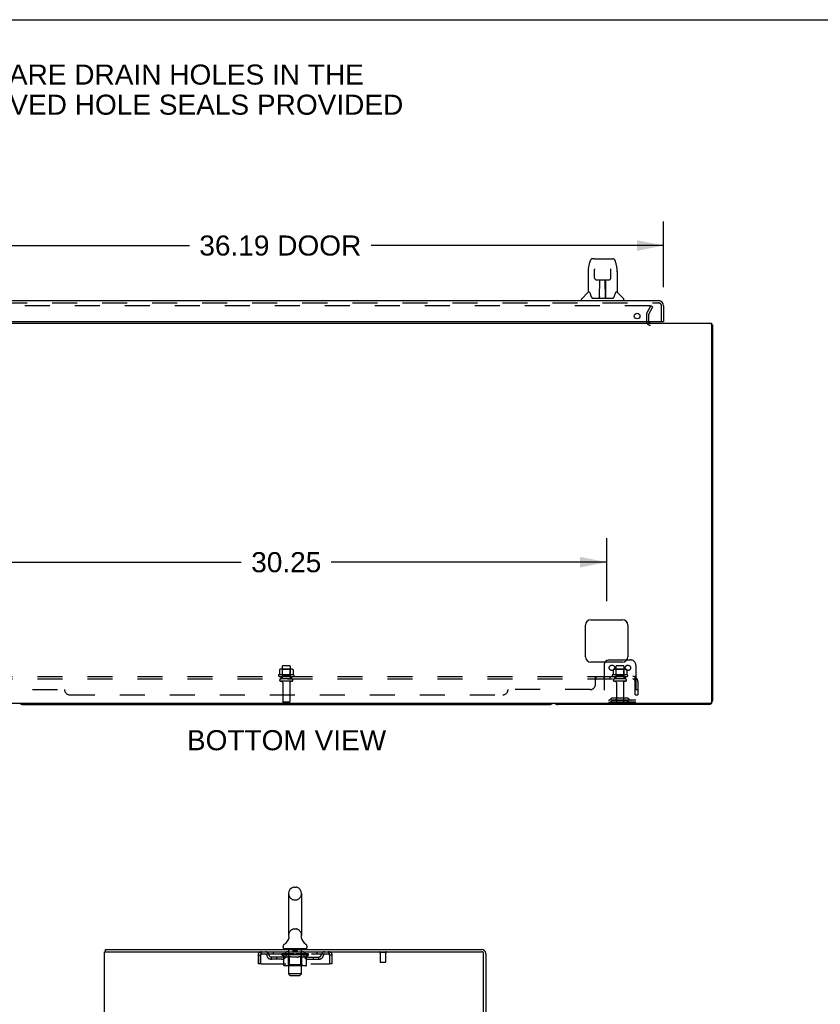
# Model space of a CAD drawing. Header units: inches. Extents: x 0 to 215, y 0 to 139.
# Tile 7 of 14: x 19 to 57, y 92 to 139. Entities that reach past the tile are written whole.
import ezdxf

# ---------------------------------------------------------------- set-up
doc = ezdxf.new("R2010")
doc.units = ezdxf.units.IN
doc.header["$LTSCALE"] = 11.804375
doc.header["$MEASUREMENT"] = 0
doc.linetypes.add('HIDDEN', pattern=[0.2, 0.1, -0.1])
doc.layers.get('0').update_dxf_attribs({"linetype": 'CONTINUOUS'})
for name, color, linetype in [('DEFAULT_2', 8, 'HIDDEN'), ('DIMENSIONS', 7, 'CONTINUOUS'), ('DOOR_ASSEMBLY', 7, 'CONTINUOUS'), ('SUBPANEL', 7, 'CONTINUOUS')]:
    doc.layers.add(name, color=color, linetype=linetype)
doc.styles.get("Standard").update_dxf_attribs({"font": 'arial.ttf'})
doc.dimstyles.new('DIMSTYLE_1', dxfattribs={"dimtxt": 0.946875, "dimasz": 1.2625, "dimexe": 0.09, "dimexo": 0.07, "dimgap": 0.0375, "dimtad": 0, "dimtih": 1, "dimtoh": 1, "dimzin": 4, "dimdsep": 46, "dimtxsty": 'Standard', "dimblk": '_FILLED', "dimblk1": '_FILLED', "dimblk2": '_FILLED', "dimcen": 0.09, "dimadec": 3, "dimazin": 1, "dimtfac": 1, "dimtdec": 3, "dimtofl": 0, "dimtmove": 0, "dimatfit": 3, "dimldrblk": '_FILLED', "dimfxl": 0, "dimtolj": 1, "dimtzin": 4, "dimarcsym": 0})

# ---------------------------------------------------------------- blocks, each defined once
blk = doc.blocks.new('_FILLED')
at = {"color": 0, "linetype": 'ByBlock'}
blk.add_solid([(0, 0), (-1, 0.2), (-1, -0.2)], dxfattribs=at)
blk = doc.blocks.new('*D8')
at = {"layer": 'DIMENSIONS', "color": 2, "linetype": 'Continuous'}
for p, q in [((13.452, 126.258), (13.452, 129.355)), ((49.64, 126.258), (49.64, 129.355)), ((13.452, 128.219), (27.253, 128.219)), ((49.64, 128.219), (35.839, 128.219))]:
    blk.add_line(p, q, dxfattribs=at)
at = {"layer": 'DIMENSIONS', "color": 2, "linetype": 'Continuous', "xscale": 1.2625, "yscale": 1.2625, "zscale": 1.2625, "rotation": 180}
blk.add_blockref('_FILLED', (13.452, 128.219), dxfattribs=at)
at = {"layer": 'DIMENSIONS', "color": 2, "linetype": 'Continuous', "xscale": 1.2625, "yscale": 1.2625, "zscale": 1.2625}
blk.add_blockref('_FILLED', (49.64, 128.219), dxfattribs=at)
at = {"layer": 'DIMENSIONS', "color": 2, "linetype": 'Continuous', "insert": (31.546, 128.693), "char_height": 0.9469, "width": 7.63836, "attachment_point": 2, "line_spacing_factor": 0.9}
blk.add_mtext('36.19 DOOR', dxfattribs=at)
blk = doc.blocks.new('*D12')
at = {"layer": 'DIMENSIONS', "color": 2, "linetype": 'Continuous'}
for p, q in [((16.702, 111.446), (16.702, 114.415)), ((46.952, 111.446), (46.952, 114.415)), ((16.702, 113.279), (29.699, 113.279)), ((46.952, 113.279), (33.955, 113.279))]:
    blk.add_line(p, q, dxfattribs=at)
at = {"layer": 'DIMENSIONS', "color": 2, "linetype": 'Continuous', "xscale": 1.2625, "yscale": 1.2625, "zscale": 1.2625, "rotation": 180}
blk.add_blockref('_FILLED', (16.702, 113.279), dxfattribs=at)
at = {"layer": 'DIMENSIONS', "color": 2, "linetype": 'Continuous', "xscale": 1.2625, "yscale": 1.2625, "zscale": 1.2625}
blk.add_blockref('_FILLED', (46.952, 113.279), dxfattribs=at)
at = {"layer": 'DIMENSIONS', "color": 2, "linetype": 'Continuous', "insert": (31.827, 113.752), "char_height": 0.9469, "width": 3.30878, "attachment_point": 2, "line_spacing_factor": 0.9}
blk.add_mtext('30.25', dxfattribs=at)

msp = doc.modelspace()

# ---------------------------------------------------------------- linework, layer by layer
at = {"color": 7, "linetype": 'Continuous'}
for p, q in [((0, 138.875), (214.625, 138.875)), ((51.9, 124.459), (51.952, 124.459)), ((47.077, 108.667), (47.905, 108.667)), ((19.391, 106.563), (44.263, 106.563)), ((31.939, 97.646), (31.939, 95.671)), ((32.201, 97.946), (32.289, 97.946)), ((32.551, 97.646), (32.551, 95.671)), ((31.945, 95.528), (31.943, 95.524)), ((32.539, 95.577), (32.54, 95.582)), ((32.539, 95.572), (32.539, 95.577)), ((32.539, 95.567), (32.539, 95.572)), ((32.539, 95.562), (32.539, 95.567)), ((32.539, 95.557), (32.539, 95.562)), ((32.54, 95.552), (32.539, 95.557)), ((32.54, 95.587), (32.541, 95.592)), ((32.54, 95.582), (32.54, 95.587)), ((32.54, 95.547), (32.54, 95.553)), ((32.541, 95.543), (32.54, 95.548)), ((32.541, 95.592), (32.542, 95.597)), ((32.542, 95.538), (32.541, 95.543)), ((32.542, 95.597), (32.543, 95.601)), ((32.543, 95.534), (32.542, 95.538)), ((23.297, 94.897), (23.297, 95.001)), ((31.682, 95.1), (31.682, 95.139)), ((31.745, 95.031), (31.745, 95.001)), ((32.745, 95.031), (31.745, 95.031)), ((32.745, 95.031), (32.745, 95.001)), ((32.807, 95.1), (32.807, 95.139))]:
    msp.add_line(p, q, dxfattribs=at)
at = {"color": 3, "linetype": 'Continuous'}
for p, q in [((11.754, 124.563), (51.9, 124.563)), ((51.9, 124.563), (51.9, 106.675)), ((51.952, 124.459), (51.952, 106.752)), ((45.952, 108.813), (45.952, 110.313)), ((46.202, 110.563), (47.702, 110.563)), ((47.952, 110.313), (47.952, 108.813)), ((47.702, 108.563), (46.202, 108.563)), ((51.84, 106.615), (11.814, 106.615)), ((51.763, 106.563), (44.641, 106.563)), ((23.245, 9.105), (23.245, 94.897)), ((23.245, 94.897), (41.051, 94.897)), ((23.297, 95.001), (41.056, 95.001)), ((41.141, 91.583), (41.141, 94.807)), ((41.245, 94.812), (41.245, 91.584))]:
    msp.add_line(p, q, dxfattribs=at)
for points in [[(51.912, 124.491), (51.913, 124.489), (51.916, 124.487), (51.918, 124.485), (51.921, 124.483), (51.923, 124.482), (51.926, 124.48), (51.929, 124.478)], [(51.929, 124.478), (51.935, 124.475), (51.938, 124.474), (51.941, 124.473), (51.943, 124.471), (51.945, 124.47), (51.947, 124.468), (51.949, 124.466), (51.95, 124.465), (51.951, 124.463), (51.952, 124.461), (51.952, 124.46), (51.952, 124.459)]]:
    msp.add_lwpolyline(points, dxfattribs=at)
at = {"color": 7, "linetype": 'Continuous'}
msp.add_lwpolyline([(31.947, 95.601), (31.948, 95.597), (31.949, 95.592), (31.949, 95.587), (31.95, 95.582), (31.95, 95.577), (31.951, 95.572), (31.951, 95.568), (31.951, 95.563), (31.95, 95.558), (31.95, 95.553), (31.949, 95.548), (31.948, 95.543), (31.947, 95.538), (31.946, 95.533), (31.945, 95.528)], dxfattribs=at)
at = {"color": 3, "linetype": 'Continuous'}
for centre, radius, start, end in [((49.016, 124.648), 0.085, 184.0489, 270), ((51.763, 124.374), 0.189, 38.2806, 43.5127), ((46.202, 110.313), 0.25, 90, 180), ((47.702, 110.313), 0.25, 0, 90), ((46.202, 108.813), 0.25, 180, 270), ((47.702, 108.813), 0.25, 270, 360), ((44.641, 106.752), 0.189, 226.487, 270), ((51.763, 106.752), 0.189, 270, 360), ((51.84, 106.675), 0.06, 270, 360), ((41.051, 94.807), 0.09, 0, 90), ((41.056, 94.812), 0.189, 0, 90)]:
    msp.add_arc(centre, radius, start, end, dxfattribs=at)
at = {"color": 7, "linetype": 'Continuous'}
for centre, radius, start, end in [((47.077, 108.417), 0.25, 90, 144.2443), ((19.391, 106.752), 0.189, 226.5797, 270), ((44.263, 106.752), 0.189, 270, 313.4203), ((32.245, 97.646), 0.306, 105.6303, 180), ((32.201, 97.803), 0.144, 90, 105.6303), ((32.289, 97.803), 0.144, 74.3697, 90), ((32.245, 97.646), 0.306, 0, 74.3697), ((31.826, 95.139), 0.144, 124.6624, 180), ((31.447, 95.688), 0.523, 304.6624, 347.2389), ((32.245, 95.671), 0.306, 180, 193.2053), ((33.043, 95.688), 0.523, 192.7611, 235.3376), ((32.245, 95.671), 0.306, 346.7947, 360), ((32.664, 95.139), 0.144, 360, 55.3376), ((31.751, 95.1), 0.069, 180, 265), ((32.738, 95.1), 0.069, 275, 360), ((41.056, 94.812), 0.085, 0, 90)]:
    msp.add_arc(centre, radius, start, end, dxfattribs=at)
at = {"layer": 'DEFAULT_2', "color": 8, "linetype": 'HIDDEN'}
for p, q in [((48.996, 125.375), (14.659, 125.375)), ((48.846, 125.035), (49.042, 125.375)), ((48.936, 124.983), (49.132, 125.323)), ((49.132, 125.323), (49.042, 125.375)), ((48.827, 124.967), (48.827, 124.648)), ((48.931, 124.967), (48.931, 124.648)), ((31.64, 108.362), (31.64, 107.767)), ((31.985, 108.392), (31.67, 108.392)), ((32.015, 108.362), (32.015, 107.767)), ((46.827, 108.417), (46.827, 106.667)), ((47.39, 108.362), (47.39, 107.767)), ((47.735, 108.392), (47.42, 108.392)), ((47.765, 108.362), (47.765, 107.767)), ((47.905, 108.667), (48.077, 108.667)), ((48.327, 108.417), (48.327, 106.667)), ((32.183, 107.962), (31.471, 107.962)), ((31.493, 107.892), (32.161, 107.892)), ((31.508, 108.206), (31.508, 107.988)), ((32.083, 108.228), (31.572, 108.228)), ((31.644, 108.208), (31.624, 108.228)), ((31.644, 107.912), (31.624, 107.892)), ((32.011, 108.208), (31.644, 108.208)), ((31.644, 107.912), (31.644, 108.208)), ((32.011, 107.912), (31.644, 107.912)), ((32.011, 108.208), (32.031, 108.228)), ((32.011, 107.912), (32.011, 108.208)), ((32.011, 107.912), (32.031, 107.892)), ((32.146, 108.206), (32.146, 107.988)), ((47.933, 107.962), (47.221, 107.962)), ((47.243, 107.892), (47.911, 107.892)), ((47.258, 108.206), (47.258, 107.988)), ((47.833, 108.228), (47.322, 108.228)), ((47.394, 108.208), (47.374, 108.228)), ((47.394, 107.912), (47.374, 107.892)), ((47.761, 108.208), (47.394, 108.208)), ((47.394, 107.912), (47.394, 108.208)), ((47.761, 107.912), (47.394, 107.912)), ((47.761, 108.208), (47.781, 108.228)), ((47.761, 107.912), (47.761, 108.208)), ((47.761, 107.912), (47.781, 107.892)), ((47.896, 108.206), (47.896, 107.988)), ((32.085, 107.767), (31.57, 107.767)), ((32.085, 107.657), (31.57, 107.657)), ((31.662, 107.594), (31.662, 106.697)), ((31.992, 107.594), (31.992, 106.697)), ((47.835, 107.767), (47.32, 107.767)), ((47.835, 107.657), (47.32, 107.657)), ((47.412, 107.594), (47.412, 106.697)), ((47.742, 107.594), (47.742, 106.697)), ((47.918, 106.861), (47.237, 106.861)), ((47.402, 106.861), (47.402, 106.757)), ((47.752, 106.861), (47.752, 106.757)), ((31.962, 106.667), (31.692, 106.667)), ((48.327, 106.771), (46.827, 106.771)), ((48.327, 106.667), (46.827, 106.667)), ((47.17, 106.839), (47.102, 106.79)), ((47.231, 106.755), (47.163, 106.706)), ((47.918, 106.757), (47.237, 106.757)), ((47.924, 106.755), (47.992, 106.706)), ((47.984, 106.839), (48.052, 106.79)), ((32.201, 97.346), (32.289, 97.346)), ((32.201, 95.971), (32.289, 95.971)), ((30.662, 94.793), (30.662, 94.897)), ((30.662, 94.793), (33.828, 94.793)), ((31.214, 94.897), (31.214, 94.793)), ((31.612, 94.746), (31.612, 94.793)), ((31.621, 94.786), (31.621, 94.793)), ((31.63, 94.783), (31.63, 94.786)), ((31.63, 94.783), (32.86, 94.783)), ((31.639, 94.783), (31.639, 94.786)), ((31.64, 94.783), (31.64, 94.786)), ((31.65, 94.786), (31.65, 94.793)), ((31.666, 94.783), (31.666, 94.786)), ((31.668, 94.783), (31.668, 94.786)), ((31.696, 94.786), (31.696, 94.793)), ((31.711, 94.783), (31.711, 94.786)), ((31.714, 94.783), (31.714, 94.786)), ((31.918, 94.786), (31.717, 94.786)), ((31.76, 94.786), (31.76, 94.793)), ((31.761, 94.783), (31.761, 94.786)), ((31.762, 94.783), (31.762, 94.786)), ((31.765, 94.783), (31.765, 94.786)), ((31.772, 94.783), (31.772, 94.786)), ((31.772, 94.783), (31.772, 94.786)), ((31.775, 94.783), (31.775, 94.786)), ((31.779, 94.783), (31.779, 94.787)), ((31.783, 94.783), (31.783, 94.786)), ((31.797, 94.783), (31.797, 94.786)), ((31.807, 94.793), (31.807, 94.897)), ((31.815, 94.783), (31.815, 94.786)), ((31.816, 94.783), (31.816, 94.789)), ((31.836, 94.783), (31.836, 94.786)), ((31.836, 94.783), (31.836, 94.786)), ((31.838, 94.786), (31.838, 94.793)), ((31.847, 94.783), (31.847, 94.786)), ((31.852, 94.783), (31.852, 94.786)), ((31.861, 94.783), (31.861, 94.786)), ((31.872, 94.783), (31.872, 94.79)), ((31.888, 94.783), (31.888, 94.786)), ((31.891, 94.783), (31.891, 94.786)), ((31.918, 94.783), (31.918, 94.786)), ((31.985, 94.786), (31.923, 94.786)), ((31.925, 95.031), (31.925, 95.001)), ((31.928, 94.786), (31.928, 94.793)), ((31.935, 94.783), (31.935, 94.786)), ((31.94, 94.783), (31.94, 94.786)), ((31.945, 93.85), (31.945, 95.001)), ((31.946, 94.783), (31.946, 94.791)), ((31.95, 94.783), (31.95, 94.786)), ((31.961, 94.783), (31.961, 94.786)), ((31.985, 94.783), (31.985, 94.786)), ((32.06, 94.786), (32.001, 94.786)), ((32.021, 94.783), (32.021, 94.786)), ((32.028, 94.786), (32.028, 94.793)), ((32.032, 94.783), (32.032, 94.786)), ((32.034, 94.783), (32.034, 94.792)), ((32.037, 94.783), (32.037, 94.786)), ((32.044, 94.783), (32.044, 94.786)), ((32.06, 94.783), (32.06, 94.786)), ((32.14, 94.786), (32.086, 94.786)), ((32.099, 94.783), (32.099, 94.786)), ((32.13, 94.786), (32.245, 94.793)), ((32.135, 94.786), (32.135, 94.793)), ((32.135, 94.786), (32.135, 94.793)), ((32.135, 94.793), (32.135, 94.793)), ((32.135, 94.783), (32.135, 94.786)), ((32.139, 94.783), (32.139, 94.786)), ((32.14, 95.021), (32.14, 94.941)), ((32.14, 94.783), (32.14, 94.786)), ((32.141, 94.783), (32.141, 94.786)), ((32.34, 94.931), (32.15, 94.931)), ((32.224, 94.786), (32.176, 94.786)), ((32.181, 94.783), (32.181, 94.786)), ((32.224, 94.783), (32.224, 94.786)), ((32.242, 94.786), (32.242, 94.786)), ((32.242, 94.783), (32.242, 94.786)), ((32.242, 94.783), (32.242, 94.786)), ((32.245, 94.786), (32.245, 94.793)), ((32.245, 94.793), (32.359, 94.786)), ((32.247, 94.783), (32.247, 94.786)), ((32.247, 94.786), (32.248, 94.786)), ((32.248, 94.783), (32.248, 94.786)), ((32.266, 94.783), (32.266, 94.786)), ((32.266, 94.786), (32.314, 94.786)), ((32.308, 94.783), (32.308, 94.786)), ((32.349, 94.783), (32.349, 94.786)), ((32.349, 94.783), (32.349, 94.786)), ((32.349, 94.786), (32.404, 94.786)), ((32.35, 95.021), (32.35, 94.941)), ((32.35, 94.783), (32.35, 94.786)), ((32.354, 94.786), (32.354, 94.793)), ((32.354, 94.793), (32.355, 94.793)), ((32.354, 94.783), (32.354, 94.786)), ((32.355, 94.786), (32.355, 94.793)), ((32.391, 94.783), (32.391, 94.786)), ((32.43, 94.783), (32.43, 94.786)), ((32.43, 94.786), (32.489, 94.786)), ((32.445, 94.783), (32.445, 94.786)), ((32.453, 94.783), (32.453, 94.786)), ((32.455, 94.783), (32.455, 94.792)), ((32.458, 94.783), (32.458, 94.786)), ((32.461, 94.786), (32.461, 94.793)), ((32.469, 94.783), (32.469, 94.786)), ((32.505, 94.783), (32.505, 94.786)), ((32.505, 94.786), (32.567, 94.786)), ((32.529, 94.783), (32.529, 94.786)), ((32.54, 94.783), (32.54, 94.786)), ((32.544, 94.783), (32.544, 94.791)), ((32.545, 93.85), (32.545, 95.001)), ((32.55, 94.783), (32.55, 94.786)), ((32.555, 94.783), (32.555, 94.786)), ((32.561, 94.786), (32.561, 94.793)), ((32.565, 95.031), (32.565, 95.001)), ((32.572, 94.783), (32.572, 94.786)), ((32.572, 94.786), (32.878, 94.786)), ((32.599, 94.783), (32.599, 94.786)), ((32.602, 94.783), (32.602, 94.786)), ((32.618, 94.783), (32.618, 94.79)), ((32.629, 94.783), (32.629, 94.786)), ((32.638, 94.783), (32.638, 94.786)), ((32.642, 94.783), (32.642, 94.786)), ((32.652, 94.786), (32.652, 94.793)), ((32.653, 94.783), (32.653, 94.786)), ((32.653, 94.783), (32.653, 94.786)), ((32.674, 94.783), (32.674, 94.789)), ((32.674, 94.783), (32.674, 94.786)), ((32.682, 94.793), (32.682, 94.897)), ((32.692, 94.783), (32.692, 94.786)), ((32.707, 94.783), (32.707, 94.786)), ((32.711, 94.783), (32.711, 94.787)), ((32.714, 94.783), (32.714, 94.786)), ((32.718, 94.783), (32.718, 94.786)), ((32.718, 94.783), (32.718, 94.786)), ((32.725, 94.783), (32.725, 94.786)), ((32.728, 94.783), (32.728, 94.786)), ((32.729, 94.783), (32.729, 94.786)), ((32.73, 94.786), (32.73, 94.793)), ((32.757, 94.789), (32.877, 94.791)), ((32.757, 94.786), (32.757, 94.789)), ((32.776, 94.783), (32.776, 94.786)), ((32.779, 94.783), (32.779, 94.786)), ((32.793, 94.786), (32.793, 94.793)), ((32.822, 94.783), (32.822, 94.786)), ((32.824, 94.783), (32.824, 94.786)), ((32.84, 94.786), (32.84, 94.793)), ((32.85, 94.783), (32.85, 94.786)), ((32.851, 94.783), (32.851, 94.786)), ((32.86, 94.783), (32.86, 94.786)), ((32.868, 94.786), (32.868, 94.793)), ((32.877, 94.786), (32.877, 94.791)), ((32.878, 94.746), (32.878, 94.786)), ((33.276, 94.897), (33.276, 94.793)), ((33.828, 94.897), (33.828, 94.793)), ((36.533, 94.854), (36.249, 94.854)), ((36.267, 94.854), (36.267, 94.407)), ((36.515, 94.854), (36.515, 94.407)), ((30.495, 94.73), (30.495, 94.334)), ((30.495, 94.73), (30.599, 94.73)), ((30.599, 94.334), (30.495, 94.334)), ((30.599, 94.73), (30.599, 94.334)), ((30.629, 94.334), (30.629, 94.73)), ((30.629, 94.334), (33.861, 94.334)), ((31.13, 94.542), (31.13, 94.646)), ((31.613, 94.646), (31.13, 94.646)), ((31.613, 94.542), (31.13, 94.542)), ((31.38, 94.542), (31.38, 94.646)), ((31.711, 94.677), (31.612, 94.746)), ((32.878, 94.746), (31.612, 94.746)), ((31.711, 94.272), (31.711, 94.677)), ((31.711, 94.677), (31.725, 94.667)), ((31.739, 94.659), (31.725, 94.667)), ((31.752, 94.651), (31.739, 94.659)), ((31.766, 94.645), (31.752, 94.651)), ((31.779, 94.639), (31.766, 94.645)), ((31.792, 94.635), (31.779, 94.639)), ((31.896, 94.635), (31.792, 94.635)), ((31.896, 94.635), (31.91, 94.639)), ((31.923, 94.645), (31.91, 94.639)), ((31.937, 94.651), (31.923, 94.645)), ((31.932, 94.274), (31.932, 94.743)), ((31.951, 94.659), (31.937, 94.651)), ((31.964, 94.668), (31.95, 94.659)), ((31.978, 94.677), (31.964, 94.667)), ((31.978, 94.272), (31.978, 94.677)), ((31.978, 94.677), (32.007, 94.667)), ((32.036, 94.659), (32.007, 94.667)), ((32.063, 94.651), (32.035, 94.659)), ((32.091, 94.645), (32.063, 94.651)), ((32.119, 94.639), (32.091, 94.645)), ((32.146, 94.635), (32.118, 94.639)), ((32.344, 94.635), (32.146, 94.635)), ((32.344, 94.635), (32.372, 94.639)), ((32.4, 94.645), (32.372, 94.639)), ((32.428, 94.652), (32.399, 94.645)), ((32.456, 94.659), (32.427, 94.651)), ((32.485, 94.668), (32.456, 94.659)), ((32.514, 94.678), (32.484, 94.668)), ((32.514, 94.272), (32.514, 94.678)), ((32.514, 94.678), (32.529, 94.668)), ((32.543, 94.659), (32.528, 94.668)), ((32.558, 94.651), (32.543, 94.659)), ((32.572, 94.645), (32.557, 94.651)), ((32.558, 94.274), (32.558, 94.743)), ((32.586, 94.639), (32.572, 94.645)), ((32.6, 94.635), (32.586, 94.639)), ((32.694, 94.635), (32.6, 94.635)), ((32.694, 94.635), (32.708, 94.639)), ((32.723, 94.645), (32.708, 94.639)), ((32.737, 94.652), (32.723, 94.645)), ((32.752, 94.659), (32.737, 94.651)), ((32.766, 94.668), (32.751, 94.659)), ((32.781, 94.678), (32.766, 94.668)), ((32.781, 94.678), (32.878, 94.746)), ((32.781, 94.272), (32.781, 94.678)), ((32.876, 94.646), (33.359, 94.646)), ((32.876, 94.542), (33.359, 94.542)), ((33.109, 94.542), (33.109, 94.646)), ((33.359, 94.542), (33.359, 94.646)), ((33.861, 94.73), (33.861, 94.334)), ((33.891, 94.334), (33.891, 94.73)), ((33.995, 94.73), (33.891, 94.73)), ((33.995, 94.334), (33.891, 94.334)), ((33.995, 94.334), (33.995, 94.73)), ((36.505, 94.397), (36.277, 94.397)), ((32.738, 94.235), (31.754, 94.235)), ((31.932, 94.274), (31.892, 94.235)), ((32.558, 94.274), (31.932, 94.274)), ((32.014, 93.781), (31.945, 93.85)), ((32.545, 93.85), (31.945, 93.85)), ((31.99, 94.239), (31.987, 94.241)), ((31.995, 94.236), (31.992, 94.237)), ((31.997, 94.235), (31.995, 94.236)), ((32, 94.235), (31.997, 94.235)), ((32.476, 93.781), (32.545, 93.85)), ((32.558, 94.274), (32.597, 94.235)), ((32.014, 93.781), (32.476, 93.781))]:
    msp.add_line(p, q, dxfattribs=at)
for points in [[(49.004, 125.374), (49.002, 125.374), (49, 125.375), (48.998, 125.375), (48.996, 125.375)], [(49.004, 125.374), (49.005, 125.373), (49.007, 125.372), (49.009, 125.371), (49.01, 125.37), (49.012, 125.368), (49.013, 125.367), (49.014, 125.365), (49.015, 125.364), (49.015, 125.362), (49.016, 125.36), (49.016, 125.359), (49.016, 125.358)], [(49.016, 125.358), (49.016, 125.357), (49.015, 125.355), (49.015, 125.353), (49.014, 125.352), (49.014, 125.35)], [(31.508, 107.988), (31.508, 107.987), (31.508, 107.986), (31.508, 107.985), (31.507, 107.984), (31.507, 107.983), (31.507, 107.983), (31.506, 107.982), (31.506, 107.982), (31.506, 107.981), (31.505, 107.981), (31.505, 107.981), (31.505, 107.98), (31.504, 107.98), (31.504, 107.98), (31.504, 107.98), (31.504, 107.98), (31.503, 107.979), (31.503, 107.979)], [(31.514, 108.215), (31.513, 108.215), (31.512, 108.214), (31.51, 108.212), (31.51, 108.211), (31.509, 108.209), (31.509, 108.208), (31.508, 108.206)], [(32.14, 108.215), (32.142, 108.215), (32.143, 108.214), (32.144, 108.212), (32.145, 108.211), (32.146, 108.209), (32.146, 108.208), (32.146, 108.206)], [(32.151, 107.979), (32.151, 107.979), (32.151, 107.98), (32.151, 107.98), (32.15, 107.98), (32.15, 107.98), (32.15, 107.98), (32.15, 107.981), (32.149, 107.981), (32.149, 107.981), (32.149, 107.982), (32.148, 107.982), (32.148, 107.983), (32.147, 107.983), (32.147, 107.984), (32.147, 107.985), (32.146, 107.986), (32.146, 107.987), (32.146, 107.988)], [(47.258, 107.988), (47.258, 107.987), (47.258, 107.986), (47.258, 107.985), (47.257, 107.984), (47.257, 107.983), (47.257, 107.983), (47.256, 107.982), (47.256, 107.982), (47.256, 107.981), (47.255, 107.981), (47.255, 107.981), (47.255, 107.98), (47.254, 107.98), (47.254, 107.98), (47.254, 107.98), (47.254, 107.98), (47.253, 107.979), (47.253, 107.979)], [(47.264, 108.215), (47.263, 108.215), (47.262, 108.214), (47.26, 108.212), (47.26, 108.211), (47.259, 108.209), (47.259, 108.208), (47.258, 108.206)], [(47.89, 108.215), (47.892, 108.215), (47.893, 108.214), (47.894, 108.212), (47.895, 108.211), (47.896, 108.209), (47.896, 108.208), (47.896, 108.206)], [(47.901, 107.979), (47.901, 107.979), (47.901, 107.98), (47.901, 107.98), (47.9, 107.98), (47.9, 107.98), (47.9, 107.98), (47.9, 107.981), (47.899, 107.981), (47.899, 107.981), (47.899, 107.982), (47.898, 107.982), (47.898, 107.983), (47.897, 107.983), (47.897, 107.984), (47.897, 107.985), (47.896, 107.986), (47.896, 107.987), (47.896, 107.988)], [(30.629, 94.73), (30.631, 94.749), (30.634, 94.767), (30.636, 94.785), (30.638, 94.802), (30.641, 94.819), (30.643, 94.834), (30.645, 94.848), (30.648, 94.86), (30.65, 94.871), (30.652, 94.88), (30.655, 94.887), (30.657, 94.893), (30.659, 94.896), (30.662, 94.897)], [(30.629, 94.73), (30.631, 94.737), (30.634, 94.744), (30.636, 94.751), (30.638, 94.757), (30.641, 94.763), (30.643, 94.769), (30.645, 94.774), (30.648, 94.779), (30.65, 94.783), (30.652, 94.787), (30.655, 94.789), (30.657, 94.791), (30.659, 94.792), (30.662, 94.793)], [(33.828, 94.897), (33.83, 94.896), (33.833, 94.893), (33.835, 94.887), (33.837, 94.88), (33.84, 94.871), (33.842, 94.86), (33.844, 94.848), (33.847, 94.834), (33.849, 94.819), (33.851, 94.802), (33.854, 94.785), (33.856, 94.767), (33.858, 94.749), (33.861, 94.73)], [(33.828, 94.793), (33.83, 94.792), (33.833, 94.791), (33.835, 94.789), (33.837, 94.787), (33.84, 94.783), (33.842, 94.779), (33.844, 94.774), (33.847, 94.769), (33.849, 94.763), (33.851, 94.757), (33.854, 94.751), (33.856, 94.744), (33.858, 94.737), (33.861, 94.73)], [(31.754, 94.235), (31.749, 94.235), (31.743, 94.236), (31.738, 94.237), (31.734, 94.239), (31.729, 94.241), (31.725, 94.244), (31.721, 94.248), (31.717, 94.252), (31.715, 94.256), (31.713, 94.261), (31.711, 94.266), (31.711, 94.272)], [(31.979, 94.261), (31.979, 94.266), (31.978, 94.272)], [(31.98, 94.256), (31.979, 94.261), (31.979, 94.266), (31.978, 94.272)], [(31.992, 94.237), (31.99, 94.239), (31.987, 94.241), (31.985, 94.244), (31.983, 94.248), (31.982, 94.252), (31.98, 94.256)], [(31.985, 94.244), (31.983, 94.248), (31.982, 94.252)], [(32.492, 94.235), (32.495, 94.235), (32.497, 94.236), (32.5, 94.237), (32.502, 94.239), (32.505, 94.241), (32.507, 94.244), (32.509, 94.248), (32.51, 94.252), (32.512, 94.256), (32.513, 94.261), (32.513, 94.266), (32.514, 94.272)], [(32.738, 94.235), (32.744, 94.235), (32.749, 94.236), (32.754, 94.237), (32.759, 94.239), (32.763, 94.241), (32.767, 94.244), (32.771, 94.248), (32.775, 94.252), (32.777, 94.256), (32.78, 94.261), (32.781, 94.266), (32.781, 94.272)]]:
    msp.add_lwpolyline(points, dxfattribs=at)
for centre in [(47.202, 108.292), (47.952, 108.292)]:
    msp.add_circle(centre, 0.128, dxfattribs=at)
for centre, radius, start, end in [((48.964, 124.967), 0.137, 150, 180), ((48.964, 124.967), 0.033, 150, 180), ((49.016, 124.648), 0.189, 180, 270), ((31.67, 108.362), 0.03, 90, 180), ((31.985, 108.362), 0.03, 0, 90), ((47.077, 108.417), 0.25, 144.2443, 180), ((47.42, 108.362), 0.03, 90, 180), ((47.735, 108.362), 0.03, 0, 90), ((48.077, 108.417), 0.25, 0, 90), ((31.493, 107.93), 0.0384, 124.4497, 270), ((31.827, 107.361), 0.698, 117.6814, 120.6631), ((31.572, 108.086), 0.141, 90, 113.95), ((32.083, 108.086), 0.141, 66.05, 90), ((31.827, 107.361), 0.698, 59.3369, 62.3186), ((32.161, 107.93), 0.0384, 270, 55.5503), ((47.243, 107.93), 0.0384, 124.4497, 270), ((47.577, 107.361), 0.698, 117.6814, 120.6631), ((47.322, 108.086), 0.141, 90, 113.95), ((47.833, 108.086), 0.141, 66.05, 90), ((47.577, 107.361), 0.698, 59.3369, 62.3186), ((47.911, 107.93), 0.0384, 270, 55.5503), ((31.57, 107.712), 0.055, 90, 270), ((31.6, 107.594), 0.0625, 0, 90), ((32.055, 107.594), 0.0625, 90, 180), ((32.085, 107.712), 0.055, 270, 90), ((47.32, 107.712), 0.055, 90, 270), ((47.35, 107.594), 0.0625, 0, 90), ((47.805, 107.594), 0.0625, 90, 180), ((47.835, 107.712), 0.055, 270, 90), ((47.237, 106.747), 0.114, 90, 125.7539), ((47.918, 106.747), 0.114, 54.2461, 90), ((31.692, 106.697), 0.03, 180, 270), ((31.962, 106.697), 0.03, 270, 360), ((47.041, 106.875), 0.104, 270, 305.7539), ((47.041, 106.875), 0.208, 270, 305.7539), ((47.237, 106.747), 0.01, 90, 125.7539), ((47.442, 106.697), 0.03, 180, 270), ((47.712, 106.697), 0.03, 270, 360), ((47.918, 106.747), 0.01, 54.2461, 90), ((48.113, 106.875), 0.208, 234.2461, 270), ((48.113, 106.875), 0.104, 234.2461, 270), ((32.245, 97.646), 0.306, 180, 254.3697), ((32.245, 97.646), 0.306, 285.6303, 360), ((32.201, 97.49), 0.144, 254.3697, 270), ((32.289, 97.49), 0.144, 270, 285.6303), ((32.245, 95.671), 0.306, 105.6303, 180), ((32.201, 95.828), 0.144, 90, 105.6303), ((32.289, 95.828), 0.144, 74.3697, 90), ((32.245, 95.671), 0.306, 0, 74.3697), ((30.662, 94.73), 0.167, 90, 180), ((30.662, 94.73), 0.063, 90, 180), ((30.841, 94.73), 0.167, 8.0716, 90), ((30.842, 94.73), 0.0625, 7.9863, 90), ((31.902, 94.73), 0.167, 90, 171.9284), ((31.751, 95.1), 0.069, 265, 270), ((31.902, 94.73), 0.0625, 90, 172.0137), ((31.892, 94.743), 0.0398, 0, 90), ((31.915, 95.001), 0.03, 0, 90), ((32.13, 95.021), 0.01, 0, 90), ((32.15, 94.941), 0.01, 180, 270), ((32.34, 94.941), 0.01, 270, 360), ((32.36, 95.021), 0.01, 90, 180), ((32.575, 95.001), 0.03, 90, 180), ((32.597, 94.743), 0.0398, 90, 180), ((32.587, 94.73), 0.167, 8.0716, 90), ((32.588, 94.73), 0.0625, 7.9863, 90), ((32.738, 95.1), 0.069, 270, 275), ((33.648, 94.73), 0.167, 90, 171.9284), ((33.648, 94.73), 0.0625, 90, 172.0137), ((33.828, 94.73), 0.167, 0, 90), ((33.828, 94.73), 0.063, 0, 90), ((36.249, 94.875), 0.0215, 90, 270), ((36.533, 94.875), 0.0215, 270, 90), ((31.13, 94.771), 0.229, 187.9863, 270), ((31.13, 94.771), 0.125, 188.0716, 270), ((31.613, 94.771), 0.125, 270, 351.9284), ((31.613, 94.771), 0.229, 270, 352.0137), ((32.876, 94.771), 0.229, 187.9863, 270), ((32.876, 94.771), 0.125, 188.0716, 270), ((33.359, 94.771), 0.125, 270, 351.9284), ((33.359, 94.771), 0.229, 270, 352.0137), ((36.277, 94.407), 0.01, 180, 270), ((36.505, 94.407), 0.01, 270, 360)]:
    msp.add_arc(centre, radius, start, end, dxfattribs=at)
for centre, major_axis, ratio, start_param, end_param in [((32.245, 94.793), (0.633, 0.007), 0.05963, 2.96643, 3.140963), ((31.592, 94.781), (0.198, 0), 0.060556, 0.430652, 1.470503), ((32.245, 94.793), (0.633, 0), 0.060556, -3.141593, -2.96706), ((31.592, 94.774), (0.198, 0.002), 0.05963, 1.376596, 1.469874), ((32.245, 94.793), (0.633, 0.013), 0.05688, 2.791345, 2.965878), ((31.636, 94.781), (0.198, -0.002), 0.05963, 0.605815, 1.645666), ((31.567, 94.781), (0.198, 0.002), 0.05963, 0.25549, 1.295341), ((32.245, 94.793), (0.633, -0.007), 0.05963, -2.96643, -2.791898), ((31.636, 94.774), (0.198, 0), 0.060556, 1.551758, 1.645036), ((31.567, 94.774), (0.198, 0.004), 0.05688, 1.20151, 1.294789), ((31.637, 94.777), (0.164, 0.002), 0.05963, 1.065228, 1.614276), ((31.617, 94.777), (0.164, 0.003), 0.05688, 0.890143, 1.43919), ((31.675, 94.777), (0.164, 0), 0.060556, 1.240391, 1.789438), ((32.245, 94.793), (0.633, 0.019), 0.052395, 2.616403, 2.790936), ((31.699, 94.781), (0.198, -0.004), 0.05688, 0.7809, 1.820751), ((31.564, 94.781), (0.198, 0.004), 0.05688, 0.080405, 1.120256), ((32.245, 94.793), (0.633, -0.013), 0.05688, -2.791345, -2.616812), ((31.699, 94.774), (0.198, -0.002), 0.05963, 1.72692, 1.820198), ((31.564, 94.774), (0.198, 0.006), 0.052395, 1.026568, 1.119847), ((31.617, 94.777), (0.164, 0.005), 0.052395, 0.715201, 1.264248), ((31.731, 94.777), (0.164, -0.002), 0.05963, 1.415553, 1.9646), ((32.245, 94.793), (0.633, 0.025), 0.046319, 2.441654, 2.616187), ((31.778, 94.781), (0.198, -0.006), 0.052395, 0.955842, 1.995693), ((31.581, 94.781), (0.198, 0.006), 0.052395, -0.094537, 0.945314), ((32.245, 94.793), (0.633, -0.019), 0.052395, -2.616403, -2.44187), ((31.778, 94.774), (0.198, -0.004), 0.05688, 1.902006, 1.995284), ((31.581, 94.774), (0.198, 0.008), 0.046319, 0.851819, 0.945098), ((31.635, 94.777), (0.164, 0.006), 0.046319, 0.540452, 1.089499), ((31.802, 94.777), (0.164, -0.003), 0.05688, 1.590638, 2.139686), ((32.245, 94.793), (0.633, 0.029), 0.038841, 2.267123, 2.441656), ((31.871, 94.781), (0.198, -0.008), 0.046319, 1.130591, 2.170442), ((31.618, 94.781), (0.198, 0.008), 0.046319, -0.269286, 0.770565), ((32.245, 94.793), (0.633, -0.025), 0.046319, -2.441654, -2.267121), ((31.871, 94.774), (0.198, -0.006), 0.052395, 2.076947, 2.170226), ((31.618, 94.774), (0.198, 0.009), 0.038841, 0.677289, 0.770567), ((31.672, 94.777), (0.164, 0.008), 0.038841, 0.365921, 0.914969), ((31.887, 94.777), (0.164, -0.005), 0.052395, 1.76558, 2.314627), ((32.245, 94.793), (0.633, 0.033), 0.030195, 2.09281, 2.267343), ((31.976, 94.781), (0.198, -0.009), 0.038841, 1.305122, 2.344973), ((31.674, 94.781), (0.198, 0.009), 0.038841, -0.443817, 0.596034), ((32.245, 94.793), (0.633, -0.029), 0.038841, -2.267123, -2.092591), ((31.976, 94.774), (0.198, -0.008), 0.046319, 2.251696, 2.344975), ((31.674, 94.774), (0.198, 0.01), 0.030195, 0.502975, 0.596254), ((31.726, 94.777), (0.164, 0.009), 0.030195, 0.191608, 0.740655), ((31.982, 94.777), (0.164, -0.006), 0.046319, 1.940329, 2.489376), ((31.748, 94.781), (0.198, 0.01), 0.030195, -0.61813, 0.421721), ((32.089, 94.781), (0.198, -0.01), 0.030195, 1.479435, 2.519286), ((32.245, 94.793), (0.633, 0.036), 0.020645, 1.918687, 2.09322), ((32.245, 94.793), (0.633, -0.033), 0.030195, -2.09281, -1.918277), ((32.089, 94.774), (0.198, -0.009), 0.038841, 2.426227, 2.519505), ((31.748, 94.774), (0.198, 0.011), 0.020645, 0.328852, 0.422131), ((31.796, 94.777), (0.164, 0.009), 0.020645, 0.017485, 0.566532), ((32.085, 94.777), (0.164, -0.008), 0.038841, 2.11486, 2.663907), ((31.836, 94.781), (0.198, 0.011), 0.020645, -0.792253, 0.247598), ((32.207, 94.781), (0.198, -0.011), 0.020645, 1.653558, 2.693409), ((32.245, 94.793), (0.633, 0.038), 0.010478, 1.744704, 1.919237), ((32.245, 94.793), (0.633, -0.036), 0.020645, -1.918687, -1.744154), ((32.207, 94.774), (0.198, -0.01), 0.030195, 2.60054, 2.693819), ((31.836, 94.774), (0.198, 0.012), 0.010478, 0.154869, 0.248148), ((31.88, 94.777), (0.164, 0.01), 0.010478, 6.126688, 6.675735), ((32.194, 94.777), (0.164, -0.009), 0.030195, 2.289173, 2.83822), ((31.937, 94.781), (0.198, 0.012), 0.010478, -0.966236, -0.000846), ((32.326, 94.781), (0.198, -0.012), 0.010478, 1.827541, 2.867392), ((32.245, 94.793), (0.633, -0.038), 0.010478, -1.744704, -1.570171), ((32.326, 94.774), (0.198, -0.011), 0.020645, 2.774664, 2.867942), ((32.304, 94.777), (0.164, -0.009), 0.020645, 2.463296, 3.012344), ((32.164, 94.781), (0.198, 0.012), 0.010478, 0.274201, 1.314052), ((32.078, 94.777), (0.164, 0.01), 0.010478, -0.000483, 0.504314), ((32.048, 94.774), (0.198, 0.012), 0.010478, 0.099668, 0.192946), ((32.245, 94.793), (0.633, 0.038), 0.010478, -1.571421, -1.396888), ((32.442, 94.774), (0.198, -0.012), 0.010478, 2.948646, 3.041925), ((32.412, 94.777), (0.164, -0.01), 0.010478, 2.637279, 3.142076), ((32.283, 94.781), (0.198, 0.011), 0.020645, 0.448184, 1.488034), ((32.186, 94.777), (0.164, 0.009), 0.020645, 0.129249, 0.678296), ((32.164, 94.774), (0.198, 0.011), 0.020645, 0.273651, 0.366929), ((32.552, 94.781), (0.198, -0.012), 0.010478, -3.140747, -2.175357), ((32.245, 94.793), (0.633, 0.036), 0.020645, -1.397439, -1.222906), ((32.245, 94.793), (0.633, -0.038), 0.010478, 1.222355, 1.396888), ((32.401, 94.781), (0.198, 0.01), 0.030195, 0.622307, 1.662158), ((32.296, 94.777), (0.164, 0.009), 0.030195, 0.303372, 0.852419), ((32.609, 94.777), (0.164, -0.01), 0.010478, 2.749043, 3.29809), ((32.653, 94.781), (0.198, -0.011), 0.020645, 2.893995, 3.933846), ((32.283, 94.774), (0.198, 0.01), 0.030195, 0.447774, 0.541052), ((32.653, 94.774), (0.198, -0.012), 0.010478, 2.893445, 2.986723), ((32.245, 94.793), (0.633, 0.033), 0.030195, -1.223315, -1.048783), ((32.245, 94.793), (0.633, -0.036), 0.020645, 1.048373, 1.222906), ((32.514, 94.781), (0.198, 0.009), 0.038841, 0.79662, 1.836471), ((32.404, 94.777), (0.164, 0.008), 0.038841, 0.477686, 1.026733), ((32.693, 94.777), (0.164, -0.009), 0.020645, 2.57506, 3.124108), ((32.742, 94.781), (0.198, -0.01), 0.030195, 2.719872, 3.759723), ((32.618, 94.781), (0.198, 0.008), 0.046319, 0.971151, 2.011002), ((32.401, 94.774), (0.198, 0.009), 0.038841, 0.622087, 0.715366), ((32.742, 94.774), (0.198, -0.011), 0.020645, 2.719462, 2.812741), ((32.245, 94.793), (0.633, 0.029), 0.038841, -1.049002, -0.874469), ((32.245, 94.793), (0.633, -0.033), 0.030195, 0.87425, 1.048783), ((32.508, 94.777), (0.164, 0.006), 0.046319, 0.652216, 1.201263), ((32.712, 94.781), (0.198, 0.006), 0.052395, 1.1459, 2.185751), ((32.763, 94.777), (0.164, -0.009), 0.030195, 2.400937, 2.949985), ((32.816, 94.781), (0.198, -0.009), 0.038841, 2.545558, 3.585409), ((32.603, 94.777), (0.164, 0.005), 0.052395, 0.826965, 1.376012), ((32.514, 94.774), (0.198, 0.008), 0.046319, 0.796618, 0.889896), ((32.816, 94.774), (0.198, -0.01), 0.030195, 2.545339, 2.638617), ((32.791, 94.781), (0.198, 0.004), 0.05688, 1.320842, 2.360692), ((32.245, 94.793), (0.633, 0.025), 0.046319, -0.874471, -0.699939), ((32.245, 94.793), (0.633, -0.029), 0.038841, 0.699936, 0.874469), ((32.872, 94.781), (0.198, -0.008), 0.046319, 2.371028, 3.410879), ((32.818, 94.777), (0.164, -0.008), 0.038841, 2.226624, 2.775671), ((32.854, 94.781), (0.198, 0.002), 0.05963, 1.495927, 2.535778), ((32.688, 94.777), (0.164, 0.003), 0.05688, 1.001907, 1.550954), ((32.909, 94.781), (0.198, -0.006), 0.052395, 2.196279, 3.23613), ((32.855, 94.777), (0.164, -0.006), 0.046319, 2.052093, 2.601141), ((32.618, 94.774), (0.198, 0.006), 0.052395, 0.971367, 1.064645), ((32.898, 94.781), (0.198, 0), 0.060556, 2.364024, 2.71094), ((32.872, 94.774), (0.198, -0.009), 0.038841, 2.371026, 2.464304), ((32.926, 94.781), (0.198, -0.004), 0.05688, 2.021337, 3.061188), ((32.245, 94.793), (0.633, 0.019), 0.052395, -0.699723, -0.52519), ((32.245, 94.793), (0.633, -0.025), 0.046319, 0.525406, 0.699939), ((32.922, 94.781), (0.198, -0.002), 0.05963, 1.846251, 2.886102), ((32.759, 94.777), (0.164, 0.002), 0.05963, 1.176993, 1.72604), ((32.873, 94.777), (0.164, -0.005), 0.052395, 1.877344, 2.426392), ((32.814, 94.777), (0.164, 0), 0.060556, 1.352155, 1.901202), ((32.872, 94.777), (0.164, -0.003), 0.05688, 1.702402, 2.25145), ((32.853, 94.777), (0.164, -0.002), 0.05963, 1.527317, 2.076364), ((32.712, 94.774), (0.198, 0.004), 0.05688, 1.146309, 1.239587), ((32.909, 94.774), (0.198, -0.008), 0.046319, 2.196495, 2.289773), ((32.245, 94.793), (0.633, 0.013), 0.05688, -0.524781, -0.350248), ((32.245, 94.793), (0.633, -0.019), 0.052395, 0.350657, 0.52519), ((32.898, 94.774), (0.198, -0.002), 0.05963, 1.764997, 1.971333), ((32.791, 94.774), (0.198, 0.002), 0.05963, 1.321394, 1.414673), ((32.926, 94.774), (0.198, -0.006), 0.052395, 2.021746, 2.115024), ((32.245, 94.793), (0.633, 0.007), 0.05963, -0.349695, -0.175162), ((32.245, 94.793), (0.633, -0.013), 0.05688, 0.175715, 0.350248), ((32.854, 94.774), (0.198, 0), 0.060556, 1.496556, 1.589835), ((32.922, 94.774), (0.198, -0.004), 0.05688, 1.846804, 1.940083), ((32.245, 94.793), (0.633, -0.007), 0.05963, 6.27665, 6.458348), ((32.245, 94.793), (0.633, 0), 0.060556, -0.174533, -0.058352)]:
    msp.add_ellipse(centre, major_axis=major_axis, ratio=ratio, start_param=start_param, end_param=end_param, dxfattribs=at)
at = {"layer": 'DOOR_ASSEMBLY', "color": 7, "linetype": 'Continuous'}
for p, q in [((46.091, 127.129), (46.156, 127.435)), ((46.36, 127.589), (46.28, 127.589)), ((46.362, 127.589), (47.25, 127.589)), ((46.367, 127.589), (46.365, 127.589)), ((47.374, 127.435), (47.439, 127.129)), ((46.076, 126.986), (46.076, 126.014)), ((46.377, 127.115), (46.377, 127.112)), ((46.377, 127.112), (46.377, 127.108)), ((46.377, 127.108), (46.377, 127.104)), ((46.377, 127.104), (46.377, 127.097)), ((46.377, 127.097), (46.378, 127.087)), ((46.385, 126.683), (46.378, 127.087)), ((47.145, 126.683), (47.152, 127.096)), ((47.152, 127.104), (47.153, 127.109)), ((47.152, 127.096), (47.152, 127.104)), ((47.444, 127.099), (47.439, 127.129)), ((47.454, 126.986), (47.454, 126.014)), ((46.385, 126.683), (46.386, 126.67)), ((46.465, 126.605), (46.585, 126.605)), ((46.616, 125.759), (46.63, 126.606)), ((46.621, 126.606), (46.909, 126.606)), ((46.623, 126.19), (46.623, 126.606)), ((46.629, 126.55), (46.623, 126.55)), ((46.626, 126.38), (46.623, 126.38)), ((46.626, 126.369), (46.623, 126.369)), ((46.891, 125.739), (46.876, 126.606)), ((46.877, 126.55), (46.907, 126.55)), ((46.907, 126.38), (46.88, 126.38)), ((46.907, 126.369), (46.88, 126.369)), ((46.881, 126.606), (46.881, 126.55)), ((46.907, 125.739), (46.907, 126.606)), ((46.945, 126.605), (47.065, 126.605)), ((46.07, 126.009), (45.772, 125.711)), ((46.149, 126.014), (46.076, 126.014)), ((46.145, 126.014), (46.151, 126.004)), ((46.884, 126.14), (46.907, 126.14)), ((46.907, 126.136), (46.884, 126.136)), ((47.378, 126.003), (47.383, 126.013)), ((47.454, 126.014), (47.381, 126.014)), ((47.46, 126.009), (47.757, 125.711)), ((45.761, 125.621), (45.761, 125.683)), ((46.212, 125.849), (46.226, 125.802)), ((46.226, 125.802), (46.229, 125.794)), ((46.279, 125.739), (47.251, 125.739)), ((46.616, 125.811), (46.616, 125.785)), ((46.623, 125.739), (46.623, 125.743)), ((46.89, 125.785), (46.89, 125.811)), ((47.3, 125.793), (47.303, 125.802)), ((47.769, 125.621), (47.769, 125.683)), ((49.62, 124.642), (49.64, 124.642))]:
    msp.add_line(p, q, dxfattribs=at)
at = {"layer": 'DOOR_ASSEMBLY', "color": 3, "linetype": 'Continuous'}
for p, q in [((13.699, 125.621), (49.393, 125.621)), ((49.64, 125.374), (49.64, 124.642)), ((13.702, 124.642), (49.62, 124.642))]:
    msp.add_line(p, q, dxfattribs=at)
at = {"layer": 'DOOR_ASSEMBLY', "color": 8, "linetype": 'HIDDEN'}
for p, q in [((13.699, 125.517), (49.393, 125.517)), ((49.536, 124.642), (49.536, 125.374))]:
    msp.add_line(p, q, dxfattribs=at)
at = {"layer": 'DOOR_ASSEMBLY', "color": 7, "linetype": 'Continuous'}
for points in [[(46.28, 127.589), (46.277, 127.589), (46.263, 127.588), (46.25, 127.584), (46.238, 127.579), (46.227, 127.572), (46.216, 127.564), (46.207, 127.555), (46.199, 127.546), (46.192, 127.535), (46.186, 127.524), (46.18, 127.511), (46.174, 127.498), (46.169, 127.483), (46.164, 127.466), (46.159, 127.448), (46.156, 127.435)], [(47.374, 127.435), (47.371, 127.448), (47.366, 127.466), (47.361, 127.483), (47.356, 127.498), (47.35, 127.512), (47.344, 127.524), (47.337, 127.536), (47.33, 127.546), (47.322, 127.556), (47.313, 127.565), (47.302, 127.573), (47.291, 127.579), (47.278, 127.584), (47.265, 127.588), (47.252, 127.589), (47.25, 127.589)], [(46.091, 127.129), (46.085, 127.098), (46.08, 127.059), (46.077, 127.019), (46.076, 126.986)], [(46.377, 127.118), (46.377, 127.118), (46.377, 127.118), (46.377, 127.118), (46.377, 127.117), (46.377, 127.117), (46.377, 127.116), (46.377, 127.115)], [(47.153, 127.109), (47.153, 127.112), (47.153, 127.114), (47.153, 127.115), (47.153, 127.116), (47.153, 127.117), (47.153, 127.118), (47.153, 127.118)], [(47.454, 126.985), (47.453, 127.019), (47.45, 127.059), (47.444, 127.099)], [(46.386, 126.67), (46.389, 126.657), (46.395, 126.645), (46.402, 126.635), (46.411, 126.626), (46.421, 126.618), (46.432, 126.612), (46.443, 126.608), (46.455, 126.605), (46.464, 126.605)], [(46.585, 126.605), (46.589, 126.605), (46.597, 126.605), (46.606, 126.606)], [(46.606, 126.606), (46.614, 126.606), (46.621, 126.606)], [(46.909, 126.606), (46.917, 126.606), (46.925, 126.605)], [(46.925, 126.605), (46.933, 126.605), (46.941, 126.605), (46.945, 126.605)], [(47.066, 126.605), (47.076, 126.606), (47.088, 126.608), (47.099, 126.612), (47.11, 126.619), (47.12, 126.626), (47.128, 126.636), (47.135, 126.647), (47.141, 126.658), (47.144, 126.671), (47.145, 126.683)], [(46.151, 126.004), (46.165, 125.976), (46.18, 125.94), (46.196, 125.898), (46.212, 125.849)], [(47.303, 125.802), (47.318, 125.848), (47.333, 125.896), (47.349, 125.939), (47.364, 125.975), (47.378, 126.003)], [(46.229, 125.794), (46.234, 125.781), (46.239, 125.771), (46.244, 125.762)], [(46.244, 125.762), (46.249, 125.755), (46.255, 125.749), (46.261, 125.744), (46.269, 125.74), (46.276, 125.739), (46.279, 125.739)], [(47.251, 125.739), (47.253, 125.739), (47.26, 125.74), (47.268, 125.744), (47.274, 125.748), (47.28, 125.754), (47.286, 125.762)], [(47.286, 125.762), (47.291, 125.77), (47.296, 125.781), (47.3, 125.793)]]:
    msp.add_lwpolyline(points, dxfattribs=at)
at = {"layer": 'DOOR_ASSEMBLY', "color": 3, "linetype": 'Continuous'}
msp.add_circle((48.39, 124.892), 0.133, dxfattribs=at)
at = {"layer": 'DOOR_ASSEMBLY', "color": 7, "linetype": 'Continuous'}
for centre, radius, start, end in [((46.084, 125.995), 0.0197, 97.5, 135), ((47.446, 125.995), 0.0197, 45, 82.5), ((45.8, 125.683), 0.0394, 135, 180), ((46.635, 125.758), 0.0197, 179, 270), ((46.635, 125.758), 0.0197, 260.739, 269.9232), ((46.871, 125.758), 0.0197, 270, 1), ((46.871, 125.758), 0.0197, 270.0771, 272.6469), ((47.729, 125.683), 0.0394, 0, 45)]:
    msp.add_arc(centre, radius, start, end, dxfattribs=at)
at = {"layer": 'DOOR_ASSEMBLY', "color": 3, "linetype": 'Continuous'}
msp.add_arc((49.393, 125.374), 0.246, 0, 90, dxfattribs=at)
at = {"layer": 'DOOR_ASSEMBLY', "color": 8, "linetype": 'HIDDEN'}
msp.add_arc((49.393, 125.374), 0.142, 0, 90, dxfattribs=at)
at = {"layer": 'DOOR_ASSEMBLY', "color": 7, "linetype": 'Continuous'}
for centre, major_axis, start_param, end_param in [((46.615, 125.778), (0, 0.0394), -2.940151, -2.835574), ((46.891, 125.778), (0.0394, 0), -1.876815, -1.570796)]:
    msp.add_ellipse(centre, major_axis=major_axis, ratio=1, start_param=start_param, end_param=end_param, dxfattribs=at)
at = {"layer": 'SUBPANEL', "color": 8, "linetype": 'HIDDEN'}
for p, q in [((15.359, 107.892), (48.296, 107.892)), ((31.577, 107.892), (31.577, 107.767)), ((32.077, 107.892), (32.077, 107.767)), ((46.421, 107.838), (46.423, 107.84)), ((46.421, 107.517), (46.421, 107.838)), ((46.456, 107.767), (46.456, 107.892)), ((46.818, 107.892), (46.818, 107.767)), ((47.099, 107.892), (47.099, 107.767)), ((47.327, 107.892), (47.327, 107.767)), ((47.827, 107.892), (47.827, 107.767)), ((48.335, 107.838), (48.255, 107.741)), ((48.296, 107.767), (48.296, 107.892)), ((15.359, 107.767), (48.296, 107.767)), ((48.273, 107.763), (48.273, 107.763)), ((48.276, 107.766), (48.276, 107.767)), ((48.296, 107.017), (48.296, 107.655)), ((48.421, 107.655), (48.421, 107.017)), ((17.484, 107.267), (21.359, 107.267)), ((21.609, 107.017), (42.046, 107.017)), ((46.171, 107.267), (42.296, 107.267)), ((48.296, 107.267), (48.421, 107.267)), ((48.296, 107.017), (48.421, 107.017))]:
    msp.add_line(p, q, dxfattribs=at)
for points in [[(46.423, 107.84), (46.424, 107.842), (46.426, 107.845), (46.427, 107.848), (46.429, 107.851), (46.43, 107.855), (46.432, 107.858)], [(46.432, 107.858), (46.435, 107.866), (46.437, 107.869), (46.438, 107.872)], [(46.438, 107.872), (46.44, 107.876), (46.441, 107.879), (46.443, 107.881), (46.445, 107.884)], [(46.445, 107.884), (46.446, 107.886), (46.448, 107.888), (46.45, 107.89), (46.452, 107.891)], [(46.446, 107.886), (46.448, 107.888), (46.45, 107.89), (46.452, 107.891), (46.453, 107.891), (46.455, 107.892), (46.456, 107.892)], [(46.453, 107.891), (46.455, 107.892), (46.456, 107.892)], [(48.296, 107.826), (48.296, 107.826), (48.296, 107.826), (48.296, 107.826), (48.296, 107.826), (48.296, 107.826), (48.296, 107.825), (48.296, 107.825), (48.296, 107.824), (48.296, 107.824), (48.296, 107.823), (48.296, 107.823), (48.295, 107.822), (48.295, 107.821), (48.295, 107.821), (48.295, 107.82), (48.295, 107.819), (48.295, 107.818), (48.295, 107.818), (48.295, 107.817), (48.294, 107.816), (48.294, 107.815), (48.294, 107.815), (48.294, 107.814), (48.294, 107.813), (48.293, 107.812), (48.293, 107.812), (48.293, 107.811), (48.293, 107.81), (48.293, 107.809), (48.292, 107.808), (48.292, 107.807), (48.292, 107.807), (48.292, 107.806), (48.291, 107.805), (48.291, 107.804), (48.291, 107.803), (48.291, 107.802), (48.29, 107.801), (48.29, 107.8), (48.29, 107.8), (48.289, 107.799), (48.289, 107.798), (48.289, 107.797), (48.288, 107.796), (48.288, 107.795), (48.288, 107.794), (48.287, 107.793), (48.287, 107.792), (48.287, 107.791), (48.286, 107.79), (48.286, 107.789), (48.285, 107.788), (48.285, 107.787), (48.285, 107.786), (48.284, 107.785), (48.284, 107.784), (48.283, 107.783), (48.283, 107.782), (48.283, 107.781), (48.282, 107.78), (48.282, 107.779), (48.281, 107.778), (48.281, 107.777), (48.281, 107.776), (48.28, 107.776), (48.28, 107.775), (48.279, 107.774), (48.279, 107.773), (48.279, 107.772), (48.278, 107.772), (48.278, 107.771), (48.277, 107.77), (48.277, 107.769), (48.277, 107.769), (48.276, 107.768), (48.276, 107.767), (48.276, 107.767), (48.275, 107.766), (48.275, 107.765), (48.274, 107.765), (48.274, 107.764), (48.274, 107.764), (48.274, 107.763), (48.273, 107.763), (48.273, 107.763), (48.273, 107.763)], [(48.316, 107.869), (48.315, 107.872), (48.313, 107.876), (48.312, 107.879), (48.31, 107.881), (48.308, 107.884), (48.306, 107.886), (48.305, 107.888), (48.303, 107.89), (48.301, 107.891), (48.299, 107.891), (48.298, 107.892), (48.296, 107.892)], [(48.296, 107.823), (48.296, 107.824), (48.296, 107.825), (48.296, 107.825), (48.296, 107.826), (48.296, 107.826), (48.296, 107.826), (48.296, 107.826)], [(48.335, 107.838), (48.332, 107.84), (48.33, 107.842), (48.328, 107.845), (48.326, 107.848), (48.324, 107.851), (48.323, 107.855), (48.321, 107.858), (48.319, 107.862), (48.316, 107.869)], [(46.421, 107.741), (46.423, 107.741), (46.425, 107.741), (46.426, 107.741), (46.428, 107.741), (46.429, 107.741), (46.431, 107.742), (46.432, 107.743), (46.434, 107.744), (46.435, 107.745)], [(46.421, 107.741), (46.423, 107.741), (46.425, 107.741), (46.426, 107.741)], [(46.428, 107.741), (46.429, 107.741), (46.431, 107.742), (46.432, 107.743), (46.434, 107.744), (46.435, 107.745), (46.437, 107.747), (46.438, 107.749), (46.439, 107.75), (46.441, 107.752), (46.443, 107.756)], [(46.443, 107.756), (46.445, 107.758), (46.446, 107.76), (46.448, 107.762), (46.449, 107.763), (46.451, 107.764), (46.452, 107.765), (46.454, 107.766), (46.455, 107.767), (46.456, 107.767)], [(46.449, 107.763), (46.451, 107.764), (46.452, 107.765), (46.454, 107.766), (46.455, 107.767), (46.456, 107.767)], [(48.255, 107.741), (48.256, 107.741), (48.257, 107.741), (48.257, 107.741), (48.258, 107.741), (48.259, 107.741), (48.261, 107.742), (48.262, 107.743), (48.264, 107.744), (48.265, 107.745), (48.267, 107.747), (48.269, 107.749), (48.272, 107.752)], [(48.272, 107.752), (48.275, 107.754), (48.277, 107.756), (48.279, 107.758), (48.281, 107.76), (48.284, 107.762), (48.286, 107.763), (48.288, 107.764), (48.29, 107.765), (48.292, 107.766), (48.294, 107.767), (48.296, 107.767)], [(48.273, 107.763), (48.273, 107.763), (48.273, 107.763), (48.273, 107.763), (48.274, 107.763), (48.274, 107.764), (48.274, 107.764), (48.275, 107.765), (48.275, 107.765), (48.275, 107.766), (48.276, 107.766)]]:
    msp.add_lwpolyline(points, dxfattribs=at)
for centre, radius, start, end in [((48.184, 107.655), 0.237, 0, 90), ((46.171, 107.517), 0.25, 270, 360), ((48.184, 107.655), 0.112, 0, 90), ((21.609, 107.267), 0.25, 180, 270), ((42.046, 107.267), 0.25, 270, 360)]:
    msp.add_arc(centre, radius, start, end, dxfattribs=at)

# ---------------------------------------------------------------- texts
at = {"layer": 'DIMENSIONS', "color": 2, "linetype": 'Continuous', "char_height": 0.94688, "attachment_point": 2, "line_spacing_factor": 0.9}
for s, insert, width in [('WASH SYSTEM 2" SQUARE DRAIN HOLES IN THE\\PBOTTOM WITH UL APPROVED HOLE SEALS PROVIDED', (19.823, 136.759), 34.98862), ('BOTTOM VIEW', (31.841, 105.352), 9.38427)]:
    msp.add_mtext(s, dxfattribs=dict(at, insert=insert, width=width))

# ---------------------------------------------------------------- dimensions: what is measured, and where the dimension line sits
at = {"layer": 'DIMENSIONS', "color": 2, "linetype": 'Continuous'}
dim = msp.add_linear_dim(base=(13.452, 128.219), p1=(49.64, 126.188), p2=(13.452, 126.188), angle=180, text='<> DOOR', dimstyle='DIMSTYLE_1', dxfattribs=at)
dim.commit()
dim.dimension.update_dxf_attribs({"geometry": '*D8', "text_midpoint": (31.546, 128.219), "dimtype": 160})
dim = msp.add_linear_dim(base=(46.952, 113.279), p1=(16.702, 111.376), p2=(46.952, 111.376), dimstyle='DIMSTYLE_1', dxfattribs=at)
dim.commit()
dim.dimension.update_dxf_attribs({"geometry": '*D12', "text_midpoint": (31.829, 113.273), "dimtype": 160})

doc.saveas('drawing.dxf')
